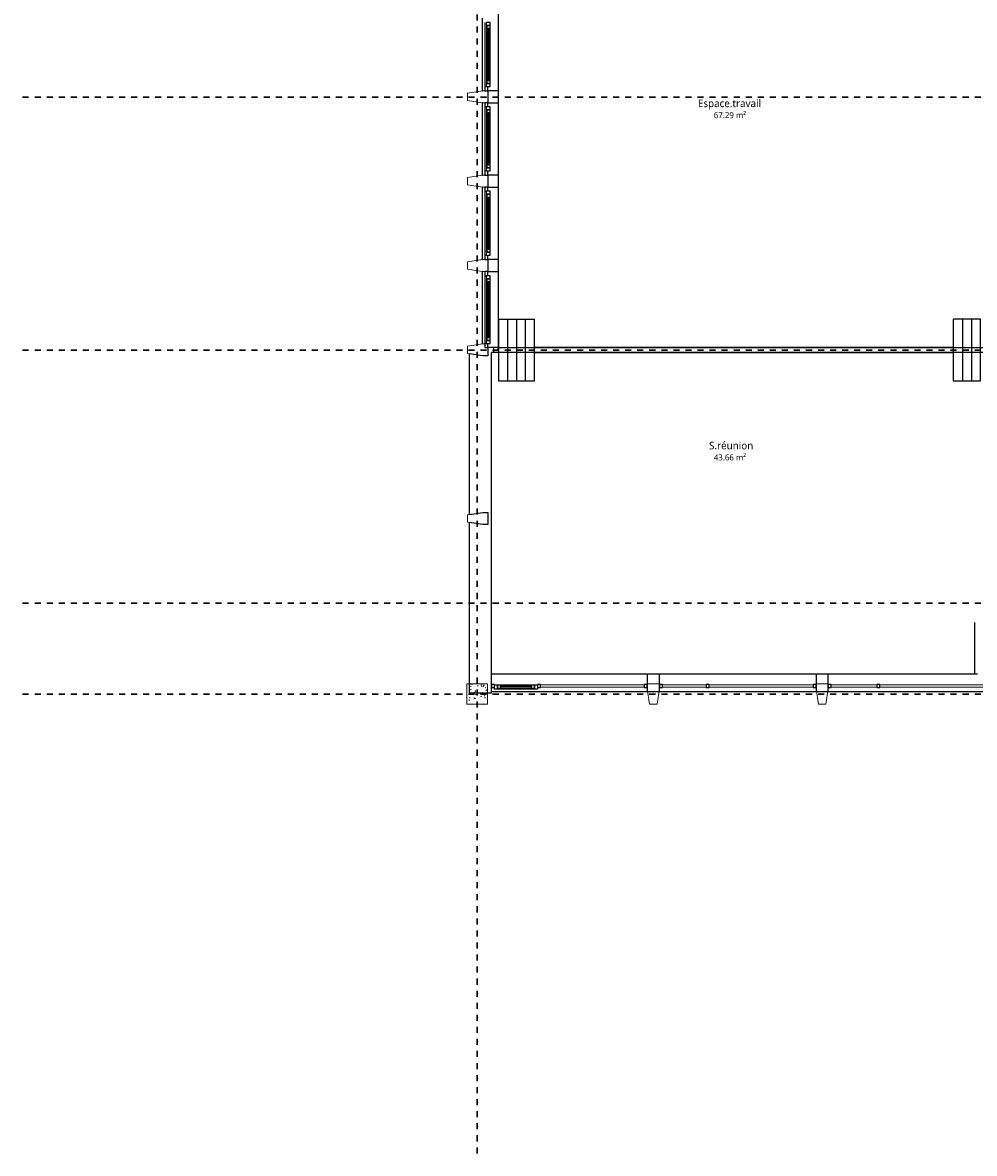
# Model space of a CAD drawing. Header units: metres. Extents: x -21.5 to 32.8, y -37.3 to -3.8.
# Tile 1 of 11: x -21.5 to -5.7, y -37.3 to -18.6. Entities that reach past the tile are written whole.
import ezdxf

# ---------------------------------------------------------------- set-up
doc = ezdxf.new("R2010")
doc.units = ezdxf.units.M
doc.linetypes.add('Ligne de quadrillage', pattern=[0.022225, 0.0127, -0.003175, 0.003175, -0.003175])
for name, color, linetype, lineweight in [('A-AREA-IDEN', 250, 'Continuous', 30), ('A-DOOR', 250, 'Continuous', 25), ('A-DOOR-OPNG', 250, 'Continuous', 25), ('A-GLAZ', 250, 'Continuous', 25), ('A-GLAZ-CURT', 250, 'Continuous', 18), ('A-GLAZ-CWMG', 250, 'Continuous', 18), ('A-WALL', 250, 'Continuous', 25), ('I-WALL', 250, 'Continuous', 25), ('S-COLS', 250, 'Continuous', 18), ('S-GRID', 250, 'Continuous', 30)]:
    doc.layers.add(name, color=color, linetype=linetype, lineweight=lineweight)
doc.styles.add('Trebuchet MS', font='trebuc.ttf', dxfattribs={"height": 0.125})
doc.styles.add('Trebuchet MS_2', font='trebuc.ttf', dxfattribs={"height": 0.1})

# ---------------------------------------------------------------- blocks, each defined once
blk = doc.blocks.new('Poteaux porteurs 1 - Poteaux porteurs 1-309156-Niveau 0')
at = {"layer": 'S-COLS'}
for p, q in [((-10.941, -29.554), (-11.141, -29.554)), ((-11.141, -29.554), (-11.141, -29.635)), ((-11.141, -29.635), (-11.103, -29.894)), ((-10.98, -29.894), (-10.941, -29.635)), ((-10.941, -29.635), (-10.941, -29.554)), ((-11.103, -29.894), (-10.98, -29.894))]:
    blk.add_line(p, q, dxfattribs=at)
blk = doc.blocks.new('Poteaux porteurs 3 - Poteaux porteurs 1-309350-Niveau 0')
at = {"layer": 'S-COLS'}
for p, q in [((-10.941, -29.554), (-11.141, -29.554)), ((-11.141, -29.554), (-11.141, -29.635)), ((-11.141, -29.635), (-11.103, -29.894)), ((-10.98, -29.894), (-10.941, -29.635)), ((-10.941, -29.635), (-10.941, -29.554)), ((-11.103, -29.894), (-10.98, -29.894))]:
    blk.add_line(p, q, dxfattribs=at)
blk = doc.blocks.new('Poteaux porteurs 4 - Poteaux porteurs 1-357589-Niveau 0')
at = {"layer": 'S-COLS'}
for p, q in [((-10.941, -29.554), (-11.141, -29.554)), ((-11.141, -29.554), (-11.141, -29.635)), ((-11.141, -29.635), (-11.14, -29.645)), ((-11.14, -29.645), (-11.103, -29.894)), ((-10.98, -29.894), (-10.943, -29.645)), ((-10.943, -29.645), (-10.941, -29.635)), ((-10.941, -29.635), (-10.941, -29.554)), ((-11.103, -29.894), (-10.98, -29.894))]:
    blk.add_line(p, q, dxfattribs=at)
blk = doc.blocks.new('Poteaux porteurs 2 - Poteaux porteurs 1-357678-Niveau 0')
at = {"layer": 'S-COLS'}
for p, q in [((-11.078, -29.554), (-11.141, -29.554)), ((-11.141, -29.554), (-11.141, -29.635)), ((-11.141, -29.635), (-11.103, -29.894)), ((-11.038, -29.554), (-11.078, -29.554)), ((-10.941, -29.554), (-11.038, -29.554)), ((-10.976, -29.865), (-10.941, -29.635)), ((-10.941, -29.635), (-10.941, -29.554)), ((-11.103, -29.894), (-10.98, -29.894)), ((-10.98, -29.894), (-10.976, -29.865))]:
    blk.add_line(p, q, dxfattribs=at)
blk = doc.blocks.new('Poteaux porteurs 6 - Poteaux porteurs 1-357720-Niveau 0')
at = {"layer": 'S-COLS'}
for p, q in [((-10.941, -29.554), (-11.141, -29.554)), ((-11.141, -29.554), (-11.141, -29.635)), ((-11.141, -29.635), (-11.107, -29.865)), ((-10.976, -29.865), (-10.941, -29.635)), ((-10.941, -29.635), (-10.941, -29.554)), ((-11.107, -29.865), (-11.103, -29.894)), ((-11.103, -29.894), (-10.98, -29.894)), ((-10.98, -29.894), (-10.976, -29.865))]:
    blk.add_line(p, q, dxfattribs=at)
blk = doc.blocks.new('Poteaux porteurs 5 - Poteaux porteurs 1-357793-Niveau 0')
at = {"layer": 'S-COLS'}
for p, q in [((-10.941, -29.554), (-11.141, -29.554)), ((-11.141, -29.554), (-11.141, -29.635)), ((-11.141, -29.635), (-11.14, -29.645)), ((-11.14, -29.645), (-11.103, -29.894)), ((-10.98, -29.894), (-10.943, -29.645)), ((-10.943, -29.645), (-10.941, -29.635)), ((-10.941, -29.635), (-10.941, -29.554)), ((-11.103, -29.894), (-10.98, -29.894))]:
    blk.add_line(p, q, dxfattribs=at)
blk = doc.blocks.new('Poteaux porteurs 7 - Poteaux porteurs 1-357814-Niveau 0')
at = {"layer": 'S-COLS'}
for p, q in [((-10.941, -29.554), (-11.141, -29.554)), ((-11.141, -29.554), (-11.141, -29.635)), ((-11.141, -29.635), (-11.14, -29.645)), ((-11.14, -29.645), (-11.103, -29.894)), ((-10.98, -29.894), (-10.943, -29.645)), ((-10.943, -29.645), (-10.941, -29.635)), ((-10.941, -29.635), (-10.941, -29.554)), ((-11.103, -29.894), (-10.98, -29.894))]:
    blk.add_line(p, q, dxfattribs=at)
blk = doc.blocks.new('MR 1 Vantail - MR 1 Vantail-372588-Niveau 0')
at = {"layer": 'A-GLAZ'}
for p, q in [((-0.502, 0.027), (-0.562, 0.027)), ((-0.562, 0.027), (-0.562, -0.043)), ((-0.462, 0.017), (-0.512, 0.017)), ((-0.512, 0.017), (-0.512, -0.043)), ((-0.512, -0.043), (-0.512, 0.017)), ((-0.512, 0.017), (-0.502, 0.017)), ((0.502, 0.027), (-0.502, 0.027)), ((-0.502, 0.017), (-0.502, 0.027)), ((0.462, 0.017), (-0.462, 0.017)), ((-0.462, -0.043), (-0.462, 0.017)), ((0.512, 0.017), (0.462, 0.017)), ((0.462, 0.017), (0.462, -0.043)), ((0.502, 0.027), (0.502, 0.017)), ((0.562, 0.027), (0.502, 0.027)), ((0.502, 0.017), (0.512, 0.017)), ((0.512, -0.043), (0.512, 0.017)), ((0.512, 0.017), (0.512, -0.043)), ((0.562, -0.043), (0.562, 0.027)), ((-0.562, -0.043), (-0.512, -0.043)), ((-0.512, -0.043), (-0.462, -0.043)), ((0.462, -0.007), (-0.462, -0.007)), ((-0.462, -0.007), (-0.462, -0.019)), ((-0.462, -0.019), (0.462, -0.019)), ((-0.462, -0.043), (0.462, -0.043)), ((0.462, -0.019), (0.462, -0.007)), ((0.462, -0.043), (0.512, -0.043)), ((0.512, -0.043), (0.562, -0.043))]:
    blk.add_line(p, q, dxfattribs=at)
blk = doc.blocks.new('Meneau rectangulaire - 50 x 35-372592-Niveau 0')
at = {"layer": 'A-GLAZ-CWMG'}
blk.add_line((-13.84, -23.905), (-13.84, -22.781), dxfattribs=at)
blk = doc.blocks.new('Meneau rectangulaire - 50 x 35-369810-Niveau 0')
at = {"layer": 'A-GLAZ-CWMG', "lineweight": 25}
for p, q in [((-0.07, 0), (0, 0)), ((0, 0), (0, -0.05)), ((-0.07, -0.05), (-0.07, -0.027)), ((0, -0.05), (-0.07, -0.05))]:
    blk.add_line(p, q, dxfattribs=at)
blk = doc.blocks.new('Meneau rectangulaire - 50 x 35-369813-Niveau 0')
at = {"layer": 'A-GLAZ-CWMG', "lineweight": 25}
for p, q in [((0, 0), (-0.07, 0)), ((0, -0.05), (0, 0)), ((-0.07, -0.027), (-0.07, -0.05)), ((-0.07, -0.05), (0, -0.05))]:
    blk.add_line(p, q, dxfattribs=at)
blk = doc.blocks.new('MR 1 Vantail - MR 1 Vantail-369816-Niveau 0')
at = {"layer": 'A-GLAZ'}
for p, q in [((-0.47, 0.027), (-0.53, 0.027)), ((-0.53, 0.027), (-0.53, -0.043)), ((-0.43, 0.017), (-0.48, 0.017)), ((-0.48, 0.017), (-0.48, -0.043)), ((-0.48, -0.043), (-0.48, 0.017)), ((-0.48, 0.017), (-0.47, 0.017)), ((0.47, 0.027), (-0.47, 0.027)), ((-0.47, 0.017), (-0.47, 0.027)), ((0.43, 0.017), (-0.43, 0.017)), ((-0.43, -0.043), (-0.43, 0.017)), ((0.48, 0.017), (0.43, 0.017)), ((0.43, 0.017), (0.43, -0.043)), ((0.47, 0.027), (0.47, 0.017)), ((0.53, 0.027), (0.47, 0.027)), ((0.47, 0.017), (0.48, 0.017)), ((0.48, -0.043), (0.48, 0.017)), ((0.48, 0.017), (0.48, -0.043)), ((0.53, -0.043), (0.53, 0.027)), ((-0.53, -0.043), (-0.48, -0.043)), ((-0.48, -0.043), (-0.43, -0.043)), ((0.43, -0.007), (-0.43, -0.007)), ((-0.43, -0.007), (-0.43, -0.019)), ((-0.43, -0.019), (0.43, -0.019)), ((-0.43, -0.043), (0.43, -0.043)), ((0.43, -0.019), (0.43, -0.007)), ((0.43, -0.043), (0.48, -0.043)), ((0.48, -0.043), (0.53, -0.043))]:
    blk.add_line(p, q, dxfattribs=at)
blk = doc.blocks.new('Meneau rectangulaire - 50 x 35-369804-Niveau 0')
at = {"layer": 'A-GLAZ-CWMG'}
blk.add_line((-13.84, -22.441), (-13.84, -21.381), dxfattribs=at)
blk = doc.blocks.new('Mur mobile - Mur mobile-388079-Niveau 0')
at = {"layer": 'A-DOOR'}
for p, q in [((-3.85, 0.51), (-4, 0.51)), ((-4, 0.51), (-4, -0.51)), ((-3.7, 0.51), (-3.85, 0.51)), ((-3.85, -0.51), (-3.85, 0.51)), ((-3.55, 0.51), (-3.7, 0.51)), ((-3.7, -0.51), (-3.7, 0.51)), ((-3.55, -0.51), (-3.55, 0.51)), ((3.55, 0.51), (3.4, 0.51)), ((3.4, 0.51), (3.4, -0.51)), ((3.7, 0.51), (3.55, 0.51)), ((3.55, 0.51), (3.55, -0.51)), ((3.85, 0.51), (3.7, 0.51)), ((3.7, -0.51), (3.7, 0.51)), ((4, 0.51), (3.85, 0.51)), ((3.85, -0.51), (3.85, 0.51)), ((4, -0.51), (4, 0.51)), ((-4, -0.51), (-3.85, -0.51)), ((-3.85, -0.51), (-3.7, -0.51)), ((-3.7, -0.51), (-3.55, -0.51)), ((3.55, -0.51), (3.4, -0.51)), ((3.7, -0.51), (3.55, -0.51)), ((3.85, -0.51), (3.7, -0.51)), ((4, -0.51), (3.85, -0.51))]:
    blk.add_line(p, q, dxfattribs=at)
at = {"layer": 'A-DOOR-OPNG'}
for p, q in [((3.4, 0.04), (-3.55, 0.04)), ((-3.55, -0.04), (3.4, -0.04))]:
    blk.add_line(p, q, dxfattribs=at)
blk = doc.blocks.new('Panneau système - Vitré-312152-Niveau 0')
at = {"layer": 'A-GLAZ-CURT'}
for p, q in [((0.862, 0.045), (-0.862, 0.045)), ((-0.862, 0.045), (-0.862, 0.005)), ((-0.862, 0.005), (0.862, 0.005)), ((0.862, 0.005), (0.862, 0.045))]:
    blk.add_line(p, q, dxfattribs=at)
blk = doc.blocks.new('MR 1 Vantail - MR 1 Vantail-404705-Niveau 0')
at = {"layer": 'A-GLAZ'}
for p, q in [((-0.357, 0.043), (-0.307, 0.043)), ((-0.357, -0.027), (-0.357, 0.043)), ((-0.307, -0.017), (-0.307, 0.043)), ((-0.307, 0.043), (-0.257, 0.043)), ((-0.307, 0.043), (-0.307, -0.017)), ((-0.257, 0.043), (0.257, 0.043)), ((-0.257, 0.043), (-0.257, -0.017)), ((-0.257, 0.007), (-0.257, 0.019)), ((-0.257, 0.019), (0.257, 0.019)), ((0.257, 0.007), (-0.257, 0.007)), ((0.257, 0.043), (0.307, 0.043)), ((0.257, -0.017), (0.257, 0.043)), ((0.257, 0.019), (0.257, 0.007)), ((0.307, 0.043), (0.307, -0.017)), ((0.307, 0.043), (0.357, 0.043)), ((0.307, -0.017), (0.307, 0.043)), ((0.357, 0.043), (0.357, -0.027)), ((-0.297, -0.027), (-0.357, -0.027)), ((-0.257, -0.017), (-0.307, -0.017)), ((-0.307, -0.017), (-0.297, -0.017)), ((-0.297, -0.017), (-0.297, -0.027)), ((0.297, -0.027), (-0.297, -0.027)), ((0.257, -0.017), (-0.257, -0.017)), ((0.307, -0.017), (0.257, -0.017)), ((0.297, -0.017), (0.307, -0.017)), ((0.297, -0.027), (0.297, -0.017)), ((0.357, -0.027), (0.297, -0.027))]:
    blk.add_line(p, q, dxfattribs=at)
blk = doc.blocks.new('Meneau rectangulaire - 50 x 25mm-312142-Niveau 0')
at = {"layer": 'A-GLAZ-CWMG', "lineweight": 25}
for p, q in [((0, 0), (-0.05, 0)), ((0, -0.05), (0, 0)), ((-0.05, -0.043), (-0.05, -0.05)), ((-0.05, -0.05), (0, -0.05))]:
    blk.add_line(p, q, dxfattribs=at)
blk = doc.blocks.new('Meneau rectangulaire - 50 x 25mm-312120-Niveau 0')
at = {"layer": 'A-GLAZ-CWMG', "lineweight": 25}
for p, q in [((-0.05, 0), (0, 0)), ((-0.05, -0.05), (-0.05, 0)), ((0, 0), (0, -0.05)), ((0, -0.05), (-0.05, -0.05))]:
    blk.add_line(p, q, dxfattribs=at)
blk = doc.blocks.new('Meneau rectangulaire - 50 x 25mm-312135-Niveau 0')
at = {"layer": 'A-GLAZ-CWMG', "lineweight": 25}
for p, q in [((-0.025, 0), (0.025, 0)), ((0.025, 0), (0.025, -0.05)), ((-0.025, -0.05), (-0.025, -0.043)), ((0.025, -0.05), (-0.025, -0.05))]:
    blk.add_line(p, q, dxfattribs=at)
blk = doc.blocks.new('Panneau système - Vitré-312301-Niveau 0')
at = {"layer": 'A-GLAZ-CURT'}
for p, q in [((0.379, 0.045), (-0.379, 0.045)), ((-0.379, 0.045), (-0.379, 0.005)), ((-0.379, 0.005), (0.379, 0.005)), ((0.379, 0.005), (0.379, 0.045))]:
    blk.add_line(p, q, dxfattribs=at)
blk = doc.blocks.new('Meneau rectangulaire - 50 x 25mm-V14-Niveau 0')
at = {"layer": 'A-GLAZ-CWMG', "lineweight": 25}
for p, q in [((0, 0), (-0.05, 0)), ((-0.05, 0), (-0.05, -0.05)), ((0, -0.05), (0, 0)), ((-0.05, -0.05), (0, -0.05))]:
    blk.add_line(p, q, dxfattribs=at)
blk = doc.blocks.new('Meneau rectangulaire - 50 x 25mm-V15-Niveau 0')
at = {"layer": 'A-GLAZ-CWMG', "lineweight": 25}
for p, q in [((-0.025, 0), (0.025, 0)), ((-0.025, -0.05), (-0.025, 0)), ((0.025, 0), (0.025, -0.05)), ((0.025, -0.05), (-0.025, -0.05))]:
    blk.add_line(p, q, dxfattribs=at)
blk = doc.blocks.new('Panneau système - Vitré-312306-Niveau 0')
at = {"layer": 'A-GLAZ-CURT'}
for p, q in [((0.363, 0.045), (-0.363, 0.045)), ((-0.363, 0.045), (-0.363, 0.005)), ((-0.363, 0.005), (0.363, 0.005)), ((0.363, 0.005), (0.363, 0.045))]:
    blk.add_line(p, q, dxfattribs=at)

msp = doc.modelspace()

# ---------------------------------------------------------------- hatches: boundary and pattern name
at = {"layer": 'S-COLS'}
h = msp.add_hatch(dxfattribs=at)
h.set_pattern_fill('FP_1', color=256, style=0, pattern_type=2)
h.set_pattern_definition([(50, (0, 0), (0.3647987, -0.031967), [0.038, -0.419]), (355, (0, 0), (-0.070921, 0.382637), [0.03, -0.335]), (100.451, (0.03, -0.003), (0.294358, 0.3502047), [0.032, -0.356]), (46.184, (0, 0.102), (0.542072, -0.083569), [0.057, -0.629]), (96.636, (0.045, 0.095), (0.474956, 0.495204), [0.049, -0.534]), (351.184, (0, 0.102), (0.47449, 0.495128), [0.046, -0.503]), (21, (0.051, 0.076), (0.3035623, -0.2048169), [0.038, -0.419]), (326, (0.051, 0.076), (0.1234774, 0.369045), [0.03, -0.335]), (71.451, (0.076, 0.059), (0.427234, 0.1635883), [0.032, -0.356]), (37.5, (0, 0), (0.0065432, 0.16888217), [0.017, -0.314, 0.017, -0.324, -0.337]), (37.5, (0, 0), (0.0065432, 0.16888217), [-0.672, 0.017, -0.32]), (7.5, (0, 0), (0.1340145, 0.2002052), [0.017, -0.177, 0.017, -0.307, -0.128]), (7.5, (0, 0), (0.1340145, 0.2002052), [-0.518, 0.017, -0.112]), (327.5, (-0.113, 0), (0.27126974, -0.01156417), [0.017, -0.11, 0.017, -0.379, -0.526]), (327.5, (-0.113, 0), (0.27126974, -0.01156417), [-0.523, 0.017, -0.509]), (317.5, (-0.164, 0), (0.2964495, 0.0511634), [0.017, -0.148, 0.017, -0.246, -0.373]), (317.5, (-0.164, 0), (0.2964495, 0.0511634), [-0.428, 0.017, -0.357])])
h.paths.add_polyline_path([(-13.794, -29.894), (-13.794, -29.554), (-14.134, -29.554), (-14.134, -29.894)])

# ---------------------------------------------------------------- linework, layer by layer
at = {"layer": 'A-WALL'}
for p, q in [((-13.619, -18.311), (-13.619, -23.975)), ((-13.879, -19.713), (-13.879, -18.51)), ((-13.869, -19.711), (-13.879, -19.711)), ((-13.879, -19.713), (-13.869, -19.711)), ((-13.619, -19.711), (-13.788, -19.711)), ((-13.788, -19.711), (-13.788, -19.911)), ((-13.869, -19.911), (-13.879, -19.91)), ((-13.879, -21.113), (-13.879, -19.91)), ((-13.879, -19.911), (-13.869, -19.911)), ((-13.788, -19.911), (-13.619, -19.911)), ((-13.869, -21.111), (-13.879, -21.111)), ((-13.879, -21.113), (-13.869, -21.111)), ((-13.619, -21.111), (-13.788, -21.111)), ((-13.788, -21.111), (-13.788, -21.311)), ((-13.869, -21.311), (-13.879, -21.31)), ((-13.879, -22.513), (-13.879, -21.31)), ((-13.879, -21.311), (-13.869, -21.311)), ((-13.788, -21.311), (-13.619, -21.311)), ((-13.869, -22.511), (-13.879, -22.511)), ((-13.879, -22.513), (-13.869, -22.511)), ((-13.619, -22.511), (-13.788, -22.511)), ((-13.788, -22.511), (-13.788, -22.711)), ((-13.869, -22.711), (-13.879, -22.71)), ((-13.879, -23.913), (-13.879, -22.71)), ((-13.879, -22.711), (-13.869, -22.711)), ((-13.788, -22.711), (-13.619, -22.711)), ((-13.788, -23.975), (-13.788, -24.111)), ((-13.619, -23.975), (-13.788, -23.975)), ((-13.688, -24.015), (-13.688, -23.975)), ((-14.099, -24.077), (-14.099, -26.746)), ((-13.869, -24.111), (-14.099, -24.077)), ((-13.788, -24.111), (-13.869, -24.111)), ((-13.729, -29.704), (-13.729, -24.055)), ((-14.099, -26.746), (-13.869, -26.711)), ((-13.869, -26.711), (-13.788, -26.711)), ((-13.788, -26.711), (-13.788, -26.911)), ((-14.099, -26.877), (-14.099, -29.704)), ((-13.869, -26.911), (-14.099, -26.877)), ((-13.788, -26.911), (-13.869, -26.911)), ((-13.729, -29.388), (-5.714, -29.388)), ((-11.141, -29.388), (-11.141, -29.688)), ((-10.941, -29.688), (-10.941, -29.388)), ((-8.341, -29.388), (-8.341, -29.688)), ((-8.141, -29.688), (-8.141, -29.388)), ((-14.099, -29.704), (-13.729, -29.704)), ((-5.51, -29.688), (-13.729, -29.688))]:
    msp.add_line(p, q, dxfattribs=at)
at = {"layer": 'I-WALL'}
for p, q in [((-13.688, -24.055), (-13.688, -24.015)), ((-13.688, -24.015), (-13.619, -24.015)), ((-13.619, -23.975), (-5.51, -23.975)), ((-13.619, -24.015), (-13.619, -23.975)), ((-5.51, -24.055), (-13.729, -24.055)), ((-5.714, -28.534), (-5.714, -29.388)), ((-5.714, -29.388), (-5.664, -29.388))]:
    msp.add_line(p, q, dxfattribs=at)
at = {"layer": 'S-COLS'}
for p, q in [((-13.794, -29.554), (-14.134, -29.554)), ((-14.134, -29.554), (-14.134, -29.894)), ((-13.794, -29.894), (-13.794, -29.554)), ((-14.134, -29.894), (-13.794, -29.894))]:
    msp.add_line(p, q, dxfattribs=at)
at = {"layer": 'S-GRID', "linetype": 'Ligne de quadrillage'}
for p, q in [((-13.964, -37.347), (-13.964, -4.451)), ((-21.508, -19.816), (32.124, -19.816)), ((-21.508, -24.016), (32.124, -24.016)), ((-21.508, -28.216), (32.124, -28.216)), ((-21.508, -29.724), (32.124, -29.724))]:
    msp.add_line(p, q, dxfattribs=at)

# ---------------------------------------------------------------- block references
at = {"layer": 'A-DOOR', "rotation": 180}
msp.add_blockref('Mur mobile - Mur mobile-388079-Niveau 0', (-9.613, -24.015), dxfattribs=at)
at = {"layer": 'A-GLAZ', "rotation": 89.9999999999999}
for name, p in [('MR 1 Vantail - MR 1 Vantail-369816-Niveau 0', (-13.79, -19.111)), ('MR 1 Vantail - MR 1 Vantail-369816-Niveau 0', (-13.79, -20.511)), ('MR 1 Vantail - MR 1 Vantail-369816-Niveau 0', (-13.79, -21.911)), ('MR 1 Vantail - MR 1 Vantail-372588-Niveau 0', (-13.79, -23.343))]:
    msp.add_blockref(name, p, dxfattribs=at)
at = {"layer": 'A-GLAZ'}
msp.add_blockref('MR 1 Vantail - MR 1 Vantail-404705-Niveau 0', (-13.322, -29.614), dxfattribs=at)
at = {"layer": 'A-GLAZ-CURT'}
for name, p in [('Panneau système - Vitré-312152-Niveau 0', (-12.053, -29.614)), ('Panneau système - Vitré-312306-Niveau 0', (-10.528, -29.614)), ('Panneau système - Vitré-312152-Niveau 0', (-9.253, -29.614)), ('Panneau système - Vitré-312301-Niveau 0', (-7.712, -29.614)), ('Panneau système - Vitré-312152-Niveau 0', (-6.422, -29.614))]:
    msp.add_blockref(name, p, dxfattribs=at)
at = {"layer": 'A-GLAZ-CWMG'}
for name, p in [('Meneau rectangulaire - 50 x 35-369804-Niveau 0', (0, 2.8)), ('Meneau rectangulaire - 50 x 35-369804-Niveau 0', (0, 1.4)), ('Meneau rectangulaire - 50 x 35-369804-Niveau 0', (0, 0)), ('Meneau rectangulaire - 50 x 35-372592-Niveau 0', (0, 0))]:
    msp.add_blockref(name, p, dxfattribs=at)
for name, p, rotation in [('Meneau rectangulaire - 50 x 35-369813-Niveau 0', (-13.79, -19.711), 269.9999999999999), ('Meneau rectangulaire - 50 x 35-369813-Niveau 0', (-13.79, -21.111), 269.9999999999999), ('Meneau rectangulaire - 50 x 35-369813-Niveau 0', (-13.79, -22.511), 269.9999999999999), ('Meneau rectangulaire - 50 x 35-369813-Niveau 0', (-13.79, -23.975), 269.9999999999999), ('Meneau rectangulaire - 50 x 25mm-312142-Niveau 0', (-13.729, -29.614), 180), ('Meneau rectangulaire - 50 x 25mm-V14-Niveau 0', (-10.941, -29.614), 180), ('Meneau rectangulaire - 50 x 25mm-V14-Niveau 0', (-8.141, -29.614), 180)]:
    msp.add_blockref(name, p, dxfattribs=dict(at, rotation=rotation))
at = {"layer": 'A-GLAZ-CWMG', "extrusion": (0, 0, -1)}
for name, p, rotation in [('Meneau rectangulaire - 50 x 35-369810-Niveau 0', (13.79, -19.911), 90.00000000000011), ('Meneau rectangulaire - 50 x 35-369810-Niveau 0', (13.79, -21.311), 90.00000000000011), ('Meneau rectangulaire - 50 x 35-369810-Niveau 0', (13.79, -22.711), 90.00000000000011), ('Meneau rectangulaire - 50 x 25mm-312135-Niveau 0', (12.94, -29.614), 180), ('Meneau rectangulaire - 50 x 25mm-312120-Niveau 0', (11.141, -29.614), 180), ('Meneau rectangulaire - 50 x 25mm-V15-Niveau 0', (10.14, -29.614), 180), ('Meneau rectangulaire - 50 x 25mm-312120-Niveau 0', (8.341, -29.614), 180), ('Meneau rectangulaire - 50 x 25mm-V15-Niveau 0', (7.308, -29.614), 180)]:
    msp.add_blockref(name, p, dxfattribs=dict(at, rotation=rotation))
at = {"layer": 'S-COLS', "rotation": 270.000000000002}
for name, p in [('Poteaux porteurs 7 - Poteaux porteurs 1-357814-Niveau 0', (15.766, -30.853)), ('Poteaux porteurs 5 - Poteaux porteurs 1-357793-Niveau 0', (15.766, -32.253)), ('Poteaux porteurs 4 - Poteaux porteurs 1-357589-Niveau 0', (15.766, -33.653)), ('Poteaux porteurs 2 - Poteaux porteurs 1-357678-Niveau 0', (15.766, -35.053)), ('Poteaux porteurs 6 - Poteaux porteurs 1-357720-Niveau 0', (15.766, -37.853))]:
    msp.add_blockref(name, p, dxfattribs=at)
at = {"layer": 'S-COLS'}
for name, p in [('Poteaux porteurs 1 - Poteaux porteurs 1-309156-Niveau 0', (0, 0)), ('Poteaux porteurs 3 - Poteaux porteurs 1-309350-Niveau 0', (2.8, 0))]:
    msp.add_blockref(name, p, dxfattribs=at)

# ---------------------------------------------------------------- texts
at = {"layer": 'A-AREA-IDEN', "attachment_point": 1}
for s, insert, char_height, width, style in [('Espace.travail', (-10.302, -19.859), 0.125, 1.34683, 'Trebuchet MS'), ('67.29 m²', (-10.038, -20.067), 0.1, 0.70548, 'Trebuchet MS_2'), ('S.réunion', (-10.117, -25.538), 0.125, 0.89789, 'Trebuchet MS'), ('43.66 m²', (-10.038, -25.747), 0.1, 0.70548, 'Trebuchet MS_2')]:
    msp.add_mtext(s, dxfattribs=dict(at, insert=insert, char_height=char_height, width=width, style=style))

doc.saveas('drawing.dxf')
